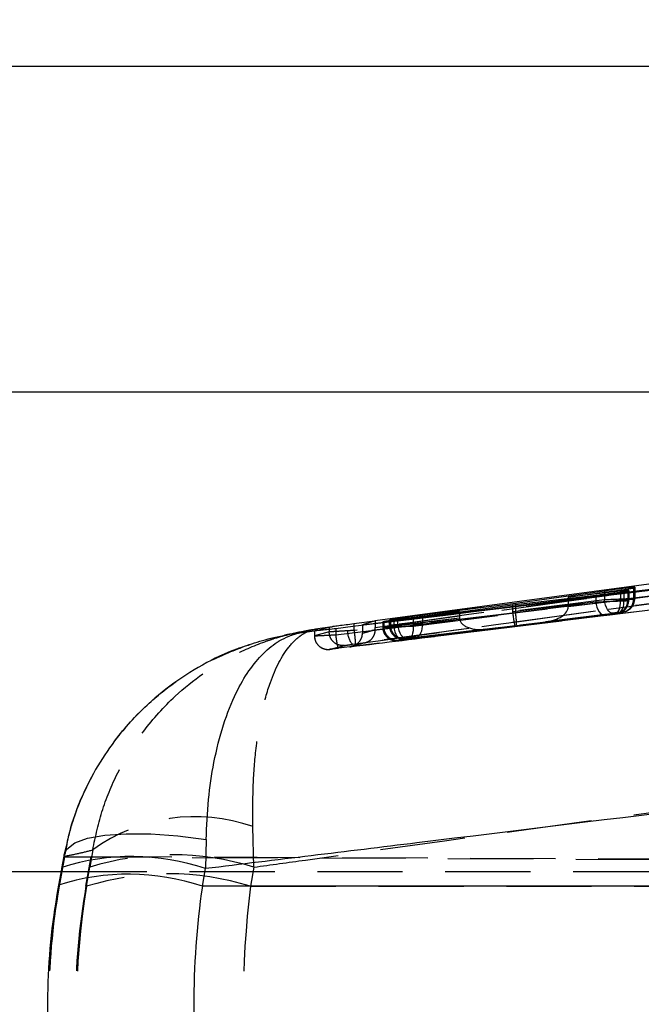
# Model space of a CAD drawing. Extents: x 34 to 402, y 18 to 253.
# Tile 12 of 25: x 202.49 to 211.75, y 125.37 to 140.04. Entities that reach past the tile are written whole.
import ezdxf

# ---------------------------------------------------------------- set-up
doc = ezdxf.new("R2010")
doc.units = 0
doc.linetypes.add('HIDDEN', pattern=[1.905, 1.27, -0.635])
doc.layers.get('0').update_dxf_attribs({"linetype": 'CONTINUOUS'})
doc.styles.add('SLDTEXTSTYLE0', font='TXT', dxfattribs={"width": 0.75})
doc.dimstyles.new('SLDDIMSTYLE0', dxfattribs={"dimtxt": 3.5, "dimasz": 3.302, "dimexe": 0, "dimexo": 0.0625, "dimgap": 0.875, "dimtad": 1, "dimdec": 0, "dimrnd": 1e-09, "dimzin": 12, "dimtxsty": 'SLDTEXTSTYLE0', "dimsah": 1, "dimcen": 0.09, "dimazin": 3, "dimtfac": 1, "dimtdec": 0, "dimtofl": 0, "dimtmove": 0, "dimatfit": 3, "dimtolj": 1, "dimtzin": 12})
doc.dimstyles.new('SLDDIMSTYLE2', dxfattribs={"dimtxt": 3.5, "dimasz": 3.302, "dimexe": 0, "dimexo": 0.0625, "dimgap": 0.875, "dimtad": 1, "dimdec": 3, "dimrnd": 1e-09, "dimzin": 12, "dimtxsty": 'SLDTEXTSTYLE0', "dimsah": 1, "dimcen": 0.09, "dimazin": 3, "dimtfac": 1, "dimtdec": 3, "dimtofl": 0, "dimtmove": 0, "dimatfit": 3, "dimtolj": 1, "dimtzin": 12})

# ---------------------------------------------------------------- blocks, each defined once
blk = doc.blocks.new('_D_2')
at = {"color": 179, "linetype": 'CONTINUOUS'}
for p, q in [((132.745, 128.468), (132.745, 162.423)), ((244.748, 126.396), (244.748, 162.423)), ((132.745, 161.423), (244.748, 161.423))]:
    blk.add_line(p, q, dxfattribs=at)
for points in [[(132.745, 161.423), (136.047, 160.915), (136.047, 161.931)], [(244.748, 161.423), (241.446, 161.931), (241.446, 160.915)]]:
    blk.add_solid(points, dxfattribs=at)
at = {"color": 179, "linetype": 'CONTINUOUS', "insert": (185.026, 165.935, 0.1), "char_height": 3.5, "attachment_point": 1, "style": 'SLDTEXTSTYLE0'}
blk.add_mtext('112', dxfattribs=at)
blk = doc.blocks.new('_D_3')
at = {"color": 179, "linetype": 'CONTINUOUS'}
for p, q in [((192.743, 139.342), (268.179, 139.342)), ((267.179, 139.342), (267.179, 111.342)), ((192.743, 111.342), (268.179, 111.342))]:
    blk.add_line(p, q, dxfattribs=at)
for points in [[(267.179, 139.342), (266.671, 136.04), (267.687, 136.04)], [(267.179, 111.342), (267.687, 114.644), (266.671, 114.644)]]:
    blk.add_solid(points, dxfattribs=at)
at = {"color": 179, "linetype": 'CONTINUOUS', "insert": (262.668, 121.855, -18.401), "char_height": 3.5, "attachment_point": 1, "rotation": 90, "style": 'SLDTEXTSTYLE0'}
blk.add_mtext('28', dxfattribs=at)
blk = doc.blocks.new('_D_4')
at = {"color": 179, "linetype": 'CONTINUOUS'}
for p, q in [((193.593, 134.492), (256.179, 134.492)), ((255.179, 134.492), (255.179, 116.192)), ((193.593, 116.192), (256.179, 116.192))]:
    blk.add_line(p, q, dxfattribs=at)
for points in [[(255.179, 134.492), (254.671, 131.19), (255.687, 131.19)], [(255.179, 116.192), (255.687, 119.494), (254.671, 119.494)]]:
    blk.add_solid(points, dxfattribs=at)
at = {"color": 179, "linetype": 'CONTINUOUS', "insert": (250.668, 119.915, -18.401), "char_height": 3.5, "attachment_point": 1, "rotation": 90, "style": 'SLDTEXTSTYLE0'}
blk.add_mtext('18,3', dxfattribs=at)

msp = doc.modelspace()

# ---------------------------------------------------------------- linework, layer by layer
at = {"color": 7, "linetype": 'CONTINUOUS'}
for p, q in [((207.59556, 131.02309), (225.93513, 133.29665)), ((223.81147, 133.24277), (207.78567, 131.07884)), ((211.63489, 131.57184), (211.65093, 131.58029)), ((209.83235, 131.3178), (211.071, 131.46318)), ((211.20024, 131.52507), (209.87522, 131.33726)), ((210.66121, 131.43182), (211.48702, 131.54791)), ((211.43884, 131.5234), (210.66121, 131.43182)), ((210.66121, 131.43182), (210.66121, 131.41508)), ((211.54646, 131.5273), (211.56198, 131.53488)), ((208.34825, 131.1201), (209.83235, 131.3178)), ((209.87522, 131.33726), (208.48747, 131.1649)), ((209.87522, 131.33726), (209.87522, 131.32284)), ((209.04093, 131.22235), (208.06207, 131.0909)), ((208.11903, 131.10835), (209.04093, 131.22235)), ((209.04093, 131.22235), (209.04093, 131.21238)), ((206.87905, 130.93323), (207.09906, 130.98681)), ((207.14379, 130.99396), (206.929, 130.96416)), ((207.09906, 130.98681), (207.09906, 130.95751)), ((207.78122, 131.07753), (207.46775, 131.03506)), ((207.78567, 131.07884), (207.59556, 131.02309)), ((207.59556, 131.02309), (207.59556, 131.01717)), ((207.91342, 131.0701), (207.89675, 131.06543)), ((208.01128, 131.09913), (207.99513, 131.09415)), ((206.7299, 130.91416), (206.95427, 130.94147)), ((205.26574, 127.82406), (205.25796, 127.39025)), ((203.1039, 127.34207), (201.70157, 127.34207)), ((203.11602, 127.40788), (203.06756, 127.14471)), ((205.20951, 127.12708), (205.25796, 127.39025)), ((228.81824, 127.12708), (205.20951, 127.12708))]:
    msp.add_line(p, q, dxfattribs=at)
at = {"color": 7, "linetype": 'HIDDEN'}
for p, q in [((226.00902, 133.19529), (207.59556, 130.91978)), ((207.2, 130.87394), (213.47821, 131.64222)), ((211.63489, 131.57184), (211.63489, 131.40658)), ((211.65093, 131.58029), (211.65093, 131.41089)), ((211.65126, 131.41094), (211.65126, 131.58033)), ((213.52052, 131.44081), (207.24112, 130.67235)), ((210.66121, 131.41508), (210.66121, 131.29576)), ((211.071, 131.46318), (211.071, 131.36293)), ((211.20024, 131.50759), (211.20024, 131.39316)), ((211.43884, 131.5234), (211.43884, 131.38256)), ((211.48702, 131.54791), (211.48702, 131.4)), ((211.54646, 131.5273), (211.54646, 131.38282)), ((211.56198, 131.53488), (211.56198, 131.38699)), ((211.56231, 131.38703), (211.56231, 131.5349)), ((211.63489, 131.40658), (211.65093, 131.41089)), ((209.35103, 131.2902), (207.78122, 131.07753)), ((209.83235, 131.21775), (211.071, 131.36293)), ((209.83235, 131.3178), (209.83235, 131.21775)), ((211.20024, 131.39316), (209.87522, 131.22596)), ((209.87522, 131.32284), (209.87522, 131.22596)), ((211.43884, 131.38256), (210.66117, 131.29144)), ((210.66121, 131.29576), (211.48702, 131.4)), ((211.54646, 131.38282), (211.56198, 131.38699)), ((211.06561, 131.22554), (207.44568, 130.73129)), ((209.04098, 131.12068), (208.06207, 130.99715)), ((208.11903, 131.01695), (209.04093, 131.125)), ((208.34825, 131.00382), (209.83399, 131.19135)), ((208.34825, 131.1201), (208.34825, 131.00382)), ((209.87676, 131.19954), (208.48747, 131.03675)), ((208.48747, 131.15391), (208.48747, 131.03675)), ((209.04093, 131.21238), (209.04093, 131.125)), ((211.21245, 131.16441), (209.86798, 131.00684)), ((209.88735, 131.0132), (211.32517, 131.19465)), ((211.41007, 131.20148), (210.32087, 131.064)), ((210.32087, 131.064), (211.34541, 131.18404)), ((211.38646, 131.18847), (211.37093, 131.1843)), ((211.39859, 131.18967), (211.41411, 131.19384)), ((211.45936, 131.20806), (211.48458, 131.2128)), ((211.4754, 131.21237), (211.45936, 131.20806)), ((211.48702, 131.21343), (211.50306, 131.21775)), ((207.2, 130.96919), (207.2, 130.87397)), ((207.46775, 131.00167), (207.46775, 130.93792)), ((207.59556, 131.01717), (207.59556, 130.91978)), ((207.78567, 131.07884), (207.78567, 130.98234)), ((207.78577, 130.9515), (207.78567, 130.98234)), ((207.89642, 131.06554), (207.89642, 130.98601)), ((207.89675, 131.06543), (207.89675, 130.98605)), ((207.91342, 130.99053), (207.89675, 130.98605)), ((207.91342, 131.0701), (207.91342, 130.99053)), ((207.9948, 131.09426), (207.9948, 131.01245)), ((207.99513, 131.09415), (207.99513, 131.01249)), ((208.01128, 131.01684), (207.99513, 131.01249)), ((208.01128, 131.09913), (208.01128, 131.01684)), ((208.06207, 131.0909), (208.06207, 130.99715)), ((208.11903, 131.10835), (208.11903, 131.01695)), ((209.86798, 131.00684), (208.27128, 130.8053)), ((208.39405, 130.83824), (209.88735, 131.0132)), ((206.87905, 130.93323), (206.87905, 130.85809)), ((207.09906, 130.91531), (206.87905, 130.85809)), ((207.09906, 130.95751), (207.09906, 130.91531)), ((207.09906, 130.9153), (207.09906, 130.91531)), ((207.2, 130.87397), (207.2, 130.87394)), ((207.46823, 130.93796), (207.46775, 130.93792)), ((207.59556, 130.91978), (207.59551, 130.89806)), ((208.187, 130.79863), (209.43151, 130.95568)), ((209.43151, 130.95568), (208.26046, 130.81843)), ((207.44568, 130.73129), (207.48594, 130.73691)), ((208.12078, 130.78754), (208.13745, 130.79202)), ((208.21916, 130.81398), (208.23532, 130.81832)), ((205.97651, 127.4109), (205.96414, 128.0153)), ((203.14979, 127.57437), (203.15216, 127.60141)), ((203.16972, 127.65028), (203.15949, 127.60184)), ((203.57567, 127.66882), (203.53331, 127.4109)), ((203.15405, 127.56656), (203.07663, 127.12708)), ((203.11541, 127.39025), (203.14979, 127.57437)), ((203.15405, 127.56656), (229.79449, 127.45021)), ((203.15405, 127.56656), (203.55339, 127.56656)), ((203.476, 127.12708), (203.55339, 127.56656)), ((239.04611, 127.41149), (203.55339, 127.56656)), ((203.11541, 127.39025), (203.06696, 127.12708)), ((229.14769, 127.34207), (203.1039, 127.34207)), ((203.11602, 127.40788), (203.11541, 127.39025)), ((203.48567, 127.12708), (203.53331, 127.4109)), ((205.97651, 127.4109), (205.92887, 127.12708)), ((203.06753, 127.14457), (203.06696, 127.12708)), ((203.06696, 127.12708), (203.07663, 127.12708)), ((203.476, 127.12708), (203.48567, 127.12708)), ((205.92887, 127.12708), (223.35956, 127.12708))]:
    msp.add_line(p, q, dxfattribs=at)
at = {"color": 8, "linetype": 'CONTINUOUS'}
for p, q in [((211.20024, 131.52507), (211.20024, 131.50759)), ((208.48747, 131.1649), (208.48747, 131.15391)), ((207.46775, 131.03506), (207.46775, 131.00167))]:
    msp.add_line(p, q, dxfattribs=at)
at = {"color": 7, "linetype": 'HIDDEN', "flags": 128}
for points in [[(211.071, 131.36293), (211.07661, 131.32221), (211.08694, 131.28322), (211.10154, 131.2476), (211.11981, 131.21685), (211.14096, 131.19227), (211.16411, 131.1749), (211.18828, 131.16548), (211.21245, 131.16441)], [(211.32517, 131.19465), (211.30459, 131.19652), (211.28386, 131.20649), (211.26382, 131.22414), (211.24532, 131.24875), (211.22911, 131.27931), (211.21585, 131.31455), (211.20609, 131.35303), (211.20024, 131.39316)], [(211.34541, 131.18404), (211.36655, 131.19034), (211.38612, 131.20331), (211.40343, 131.22252), (211.41787, 131.24729), (211.42896, 131.27677), (211.43629, 131.30992), (211.43963, 131.3456), (211.43884, 131.38256)], [(211.41007, 131.20148), (211.42847, 131.20711), (211.44534, 131.21963), (211.46008, 131.23861), (211.47217, 131.26336), (211.48117, 131.293), (211.48675, 131.32647), (211.48873, 131.36256), (211.48702, 131.4)], [(208.06207, 130.99715), (208.06792, 130.95702), (208.07768, 130.91854), (208.09094, 130.8833), (208.10715, 130.85274), (208.12566, 130.82813), (208.14569, 130.81047), (208.16642, 130.80051), (208.187, 130.79863)], [(208.11903, 131.01695), (208.12464, 130.97624), (208.13496, 130.93724), (208.14957, 130.90162), (208.16783, 130.87087), (208.18898, 130.84629), (208.21213, 130.82893), (208.2363, 130.81951), (208.26046, 130.81843)], [(208.34825, 131.00382), (208.34995, 130.96638), (208.34798, 130.93029), (208.34239, 130.89682), (208.33339, 130.86718), (208.3213, 130.84243), (208.30656, 130.82345), (208.28968, 130.81092), (208.27128, 130.8053)], [(208.39405, 130.83824), (208.41519, 130.84453), (208.43475, 130.8575), (208.45206, 130.87671), (208.46651, 130.90148), (208.47759, 130.93096), (208.48493, 130.96411), (208.48826, 130.99979), (208.48747, 131.03675)], [(208.0398, 130.79434), (208.07861, 130.78689), (208.12078, 130.78754)], [(208.1381, 130.8208), (208.17699, 130.81333), (208.21916, 130.81398)]]:
    msp.add_lwpolyline(points, dxfattribs=at)
at = {"color": 8, "linetype": 'CONTINUOUS', "flags": 128}
msp.add_lwpolyline([(203.15216, 127.60141), (203.18994, 127.68214), (203.30795, 127.77226), (203.49982, 127.84168), (203.75903, 127.88804), (204.07678, 127.90977), (204.44229, 127.90612), (204.84315, 127.87722), (205.26574, 127.82406)], dxfattribs=at)
at = {"color": 7, "linetype": 'HIDDEN'}
for centre, radius, start, end in [((211.45116, 131.41067), 0.19977, 276.971221, 0.064453), ((211.34669, 131.38259), 0.19977, 276.971221, 0.064586), ((211.36221, 131.38676), 0.19977, 276.97087, 0.064804), ((211.4351, 131.40636), 0.19979, 284.340582, 0.063111), ((208.0968, 130.9861), 0.20006, 180.012846, 253.444984), ((208.1134, 130.99055), 0.19999, 180.004978, 276.906229), ((208.1952, 131.01255), 0.20007, 180.016493, 253.415951), ((208.21127, 131.01685), 0.19999, 180.004367, 276.906974), ((207.08202, 130.85809), 0.20297, 179.998257, 276.95305), ((207.65738, 130.92115), 0.28437, 177.742703, 221.886464), ((205.09971, 125.56856), 2.59496, 70.541735, 125.966289), ((204.75491, 123.49219), 4.10471, 72.6859, 107.3141), ((204.70727, 123.20836), 4.10471, 72.685917, 107.314083)]:
    msp.add_arc(centre, radius, start, end, dxfattribs=at)
at = {"color": 8, "linetype": 'CONTINUOUS'}
for centre, radius, start, end in [((204.16011, 124.13337), 3.43694, 71.371707, 107.685134), ((204.11187, 123.87228), 3.4349, 71.363946, 107.700193)]:
    msp.add_arc(centre, radius, start, end, dxfattribs=at)
at = {"color": 7, "linetype": 'HIDDEN'}
for centre, major_axis, ratio, start_param, end_param in [((211.35126, 131.39872), (0.3, 0.01222), 0.0022917, 6.23614327, 8.38142989), ((210.29662, 131.26252), (0.36377, 0.04427), 0.54575201, 4.71265153, 6.20648361), ((210.4848, 131.28627), (0.03428, 0.19919), 0.86875263, 4.88646971, 4.90793396), ((211.24679, 131.37064), (0.3, 0.01222), 0.0022917, 4.08625304, 6.23614327), ((211.26231, 131.37482), (0.3, 0.01222), 0.0022917, 6.23614327, 7.22477959), ((211.33522, 131.39441), (0.3, 0.01222), 0.0022917, 5.24285518, 6.23614327), ((209.22997, 131.13342), (0.05935, 0.19339), 0.92806244, 1.89017083, 1.91166751), ((209.40726, 131.1542), (0.36551, 0.04448), 0.54316598, 3.08668123, 4.71264895), ((210.02076, 131.2261), (0.05666, 0.19411), 0.92573329, 1.87622561, 2.00841299), ((209.84373, 131.20535), (-0.02416, 0.19854), 0.05692291, 1.6344717, 3.14975536), ((210.05187, 131.23554), (0.03491, 0.19911), 0.86968334, 1.76970436, 1.9018398), ((209.8631, 131.21172), (-0.02416, 0.19854), 0.06058842, 3.14975743, 4.64359145), ((211.27104, 131.17212), (0.1, 0.01222), 0.00678522, 4.08551732, 6.23540755), ((211.37551, 131.2002), (0.1, 0.01222), 0.00678522, 6.23540755, 8.38069417), ((211.28657, 131.1763), (0.1, 0.01222), 0.00678522, 6.23540755, 7.22404386), ((211.35947, 131.19589), (0.1, 0.01222), 0.00678522, 5.24211946, 6.23540755), ((208.19642, 130.99823), (0.3, 0.01222), 0.0022917, 3.09455062, 5.24297232), ((208.21309, 131.00271), (0.3, 0.01222), 0.0022917, 2.09822866, 3.09455062), ((208.2948, 131.02467), (0.3, 0.01222), 0.0022917, 3.09455062, 4.08632318), ((208.31095, 131.02901), (0.3, 0.01222), 0.0022917, 0.94161476, 3.09455062), ((208.33521, 130.83049), (0.1, 0.01222), 0.00678522, 0.94087904, 3.0938149), ((208.22067, 130.79971), (0.1, 0.01222), 0.00678522, 3.0938149, 4.18697736), ((208.23734, 130.80419), (0.1, 0.01222), 0.00678522, 2.09749294, 3.0938149), ((208.22067, 130.79971), (0.1, 0.01222), 0.00678522, 4.18697736, 5.2422366), ((208.31905, 130.82615), (0.1, 0.01222), 0.00678522, 3.0938149, 4.08558745), ((213.53199, 125.34207), (10.62647, 0), 0.967342, 2.96705973, 3.12293709), ((213.1908, 125.34207), (0, 10.27943), 0.99910239, 1.3962634, 1.57079633), ((213.23232, 125.34207), (0, 10.27943), 0.96279699, 1.3962634, 1.74532925), ((213.58604, 125.34207), (0, 10.27943), 0.99869383, 1.3962634, 1.57079633), ((213.23232, 125.34207), (0, 10.27943), 0.72145171, 1.3962634, 1.74532925)]:
    msp.add_ellipse(centre, major_axis=major_axis, ratio=ratio, start_param=start_param, end_param=end_param, dxfattribs=at)
at = {"color": 7, "linetype": 'CONTINUOUS'}
msp.add_ellipse((213.53199, 125.34207), major_axis=(0, 10.27943), ratio=0.8221142, start_param=1.3962634, end_param=1.74532925, dxfattribs=at)
for points, knots in [([(207.2, 130.96919), (209.87739, 131.29387), (216.15441, 132.05507), (222.4314, 132.81761), (226.03101, 133.25491)], [0, 0, 0, 0, 0.42653817, 1, 1, 1, 1]), ([(211.65093, 131.58029), (211.64924, 131.58069), (211.64586, 131.5815), (211.59921, 131.57698), (211.52746, 131.56871), (211.43517, 131.55716), (211.33337, 131.54372), (211.25303, 131.53263), (211.21167, 131.52671), (211.20024, 131.52507)], [0, 0, 0, 0, 0.15515832, 0.31031202, 0.46575795, 0.62231816, 0.78026526, 0.93927261, 1, 1, 1, 1]), ([(211.48702, 131.54791), (211.51434, 131.55186), (211.56899, 131.55977), (211.62114, 131.56826), (211.63041, 131.57068), (211.63489, 131.57184)], [0, 0, 0, 0, 0.34101352, 0.68211081, 1, 1, 1, 1]), ([(211.071, 131.46318), (211.10045, 131.46664), (211.15935, 131.47357), (211.26286, 131.48651), (211.36324, 131.49958), (211.451, 131.5116), (211.51489, 131.52105), (211.54182, 131.52576), (211.54552, 131.52699), (211.54646, 131.5273)], [0, 0, 0, 0, 0.15771143, 0.31539375, 0.47373135, 0.63228003, 0.79023285, 0.94703227, 1, 1, 1, 1]), ([(211.56198, 131.53488), (211.56022, 131.53522), (211.55669, 131.53592), (211.51173, 131.5317), (211.46278, 131.52613), (211.43884, 131.5234)], [0, 0, 0, 0, 0.33814455, 0.67627504, 1, 1, 1, 1]), ([(207.89675, 131.06543), (207.89844, 131.0654), (207.90184, 131.06535), (207.94862, 131.07057), (208.02058, 131.07907), (208.11311, 131.09034), (208.21507, 131.10302), (208.29546, 131.11325), (208.3368, 131.11861), (208.34825, 131.1201)], [0, 0, 0, 0, 0.15523138, 0.31044858, 0.46606977, 0.62275623, 0.78060212, 0.93921093, 1, 1, 1, 1]), ([(208.48747, 131.1649), (208.45804, 131.16112), (208.39918, 131.15357), (208.29559, 131.13975), (208.19504, 131.12605), (208.1071, 131.11377), (208.04308, 131.1045), (208.01597, 131.10023), (208.01224, 131.09936), (208.01128, 131.09913)], [0, 0, 0, 0, 0.15775151, 0.31547404, 0.47387528, 0.632357, 0.79000806, 0.94630801, 1, 1, 1, 1]), ([(206.95427, 130.94147), (206.96478, 130.94267), (207.00133, 130.94684), (207.08272, 130.95541), (207.16105, 130.96462), (207.2, 130.96919)], [0, 0, 0, 0, 0.1686237, 0.58662163, 1, 1, 1, 1]), ([(207.09906, 130.98681), (207.10425, 130.98776), (207.11147, 130.98909), (207.13667, 130.99289), (207.14379, 130.99396)], [0, 0, 0, 0, 0.71772938, 1, 1, 1, 1]), ([(207.46775, 131.03506), (207.42789, 131.02976), (207.34817, 131.01915), (207.23978, 131.00638), (207.17509, 130.99852), (207.14926, 130.99476), (207.14379, 130.99396)], [0, 0, 0, 0, 0.306357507, 0.612766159, 0.918002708, 1, 1, 1, 1]), ([(208.06207, 131.0909), (208.03472, 131.08726), (207.98003, 131.07996), (207.92738, 131.07259), (207.91798, 131.07092), (207.91342, 131.0701)], [0, 0, 0, 0, 0.33943617, 0.67895, 1, 1, 1, 1]), ([(207.99513, 131.09415), (207.99689, 131.09411), (208.00042, 131.09403), (208.04552, 131.09922), (208.0948, 131.10534), (208.11903, 131.10835)], [0, 0, 0, 0, 0.3370009, 0.67397166, 1, 1, 1, 1]), ([(205.26574, 127.82406), (205.27465, 128.02457), (205.29249, 128.42564), (205.37997, 129.0037), (205.51701, 129.54456), (205.6972, 129.99854), (205.90047, 130.34795), (206.11636, 130.60767), (206.274, 130.7314), (206.40353, 130.80932), (206.48051, 130.848), (206.5773, 130.8819), (206.63644, 130.89741), (206.67267, 130.90502), (206.69488, 130.90898), (206.70847, 130.91115), (206.71706, 130.91242), (206.72178, 130.91308), (206.72582, 130.91363), (206.72802, 130.91392), (206.7299, 130.91416)], [0, 0, 0, 0, 0.11676211, 0.2335535, 0.36640167, 0.49930044, 0.61076604, 0.72224884, 0.83509222, 0.83526463, 0.90031823, 0.93929161, 0.96294087, 0.97735772, 0.98616193, 0.99154134, 0.99482963, 0.99718285, 0.99759806, 1, 1, 1, 1]), ([(205.90681, 130.72766), (205.90686, 130.72768), (205.90723, 130.72783), (206.01434, 130.76012), (206.18406, 130.81396), (206.39724, 130.86055), (206.52654, 130.88447), (206.60554, 130.8971), (206.65385, 130.90415), (206.68339, 130.90819), (206.70204, 130.91065), (206.7123, 130.91196), (206.72106, 130.91307), (206.72583, 130.91366), (206.7299, 130.91416)], [0, 0, 0, 0, 0.000171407, 0.001424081, 0.395724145, 0.631962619, 0.775321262, 0.862721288, 0.916094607, 0.948712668, 0.968648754, 0.98292323, 0.985440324, 1, 1, 1, 1]), ([(206.50612, 130.88246), (206.49995, 130.88079), (206.48926, 130.87789), (206.45106, 130.87067), (206.43492, 130.86762)], [0, 0, 0, 0, 0.577498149, 1, 1, 1, 1]), ([(206.50639, 130.8815), (206.51464, 130.88385), (206.57384, 130.90075), (206.66569, 130.91922), (206.76832, 130.93908), (206.83098, 130.94958), (206.8692, 130.95556), (206.89253, 130.95902), (206.90642, 130.96102), (206.91377, 130.96205), (206.92061, 130.96301), (206.92512, 130.96363), (206.929, 130.96416)], [0, 0, 0, 0, 0.05963212, 0.42811619, 0.65163616, 0.78766778, 0.87054972, 0.92107241, 0.95187564, 0.96833908, 0.97273579, 1, 1, 1, 1]), ([(206.929, 130.96416), (206.89702, 130.95522), (206.83233, 130.93712), (206.76429, 130.92187), (206.7299, 130.91416)], [0, 0, 0, 0, 0.49438919, 1, 1, 1, 1]), ([(206.95427, 130.94147), (206.94411, 130.94029), (206.91112, 130.93645), (206.88135, 130.93314), (206.87971, 130.9332), (206.87905, 130.93322)], [0, 0, 0, 0, 0.2104115, 0.68352744, 1, 1, 1, 1]), ([(205.91583, 130.72169), (205.85446, 130.70376), (205.61016, 130.63238), (205.20668, 130.43169), (204.71871, 130.1224), (204.29395, 129.75526), (203.93629, 129.35303), (203.64358, 128.92747), (203.40304, 128.45405), (203.24157, 128.02549), (203.18783, 127.74481), (203.16972, 127.65028)], [0, 0, 0, 0, 0.0457569, 0.18214006, 0.31871049, 0.45397737, 0.57394942, 0.69168044, 0.80821136, 0.93540378, 1, 1, 1, 1]), ([(226.23805, 129.98074), (220.29492, 129.23972), (213.30249, 128.36787), (206.30763, 127.51781), (205.25796, 127.39025)], [0, 0, 0, 0, 0.84993797, 1, 1, 1, 1]), ([(203.15264, 127.60158), (203.14438, 127.55878), (203.12827, 127.47527), (203.11234, 127.38805), (203.10459, 127.34554)], [0, 0, 0, 0, 0.51264173, 1, 1, 1, 1]), ([(203.06756, 127.14471), (203.04205, 126.99463), (202.97235, 126.5845), (202.90856, 125.90445), (202.89563, 125.10967), (202.94256, 124.31735), (203.02593, 123.79848), (203.06756, 123.53944)], [0, 0, 0, 0, 0.12647325, 0.34562391, 0.56390277, 0.78228106, 1, 1, 1, 1])]:
    msp.add_open_spline(points, degree=3, knots=knots, dxfattribs=at)
at = {"color": 7, "linetype": 'HIDDEN'}
for points, knots in [([(207.40916, 130.69448), (207.92626, 130.75801), (214.12958, 131.52015), (220.33207, 132.28918), (226.01753, 132.99411)], [0, 0, 0, 0, 0.08335827, 1, 1, 1, 1]), ([(222.61827, 132.97889), (219.80437, 132.60668), (214.75273, 131.93846), (209.70447, 131.2451), (207.46823, 130.93796)], [0, 0, 0, 0, 0.55702581, 1, 1, 1, 1]), ([(207.48594, 130.73691), (209.7218, 131.044), (214.76933, 131.73728), (219.82023, 132.40565), (222.63377, 132.77797)], [0, 0, 0, 0, 0.4429611, 1, 1, 1, 1]), ([(222.41338, 132.75675), (221.69338, 132.66116), (218.08658, 132.18233), (214.48159, 131.69093), (211.59624, 131.29762)], [0, 0, 0, 0, 0.199623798, 1, 1, 1, 1]), ([(207.78567, 130.98234), (210.44683, 131.34652), (213.40437, 131.75126), (216.36255, 132.15127), (216.659, 132.19136)], [0, 0, 0, 0, 0.8997882, 1, 1, 1, 1]), ([(216.69681, 131.99033), (216.56286, 131.97222), (215.89314, 131.88165), (212.86701, 131.47194), (209.97541, 131.07586), (207.61947, 130.75315)], [0, 0, 0, 0, 0.04426206, 0.22131043, 1, 1, 1, 1]), ([(216.69681, 131.99033), (215.99076, 131.89554), (214.11298, 131.64344), (212.23652, 131.38611), (211.06561, 131.22554)], [0, 0, 0, 0, 0.37600028, 1, 1, 1, 1]), ([(203.57567, 127.66882), (203.6194, 127.87212), (203.70805, 128.28424), (203.96564, 128.88321), (204.325, 129.45754), (204.88006, 130.06984), (205.5155, 130.51391), (206.03772, 130.73717), (206.31725, 130.83132), (206.42949, 130.86109), (206.50639, 130.8815)], [0, 0, 0, 0, 0.12900091, 0.26149891, 0.4096941, 0.56248008, 0.79985078, 0.92107421, 0.94592584, 1, 1, 1, 1]), ([(205.96414, 128.0153), (205.9627, 128.2145), (205.9598, 128.61294), (206.00356, 129.1839), (206.08786, 129.71469), (206.24176, 130.26907), (206.44006, 130.64758), (206.61578, 130.82118), (206.71486, 130.88995), (206.77452, 130.92195), (206.83445, 130.94396), (206.87117, 130.95386), (206.89367, 130.95863), (206.90743, 130.96106), (206.91584, 130.96238), (206.92084, 130.96309), (206.92349, 130.96345), (206.92596, 130.96378), (206.92759, 130.96399), (206.929, 130.96416)], [0, 0, 0, 0, 0.11909186, 0.23821703, 0.37526866, 0.5123779, 0.729002, 0.83938603, 0.86169558, 0.91631257, 0.94912874, 0.96902523, 0.98112838, 0.98849972, 0.99299118, 0.9957284, 0.99718109, 0.99757261, 1, 1, 1, 1]), ([(206.87905, 130.85809), (206.87905, 130.85809), (206.87668, 130.85839), (206.88761, 130.85807), (206.94026, 130.86088), (207.02573, 130.86504), (207.11803, 130.86978), (207.17819, 130.8728), (207.19976, 130.87394), (207.19978, 130.87394)], [0, 0, 0, 0, 0.00011516, 0.21940981, 0.43868453, 0.65818327, 0.87859627, 0.99988468, 1, 1, 1, 1]), ([(206.88004, 130.85804), (206.88156, 130.83612), (206.88463, 130.79187), (206.91585, 130.73618), (206.95521, 130.6968), (206.99433, 130.67282), (207.02048, 130.66489), (207.03205, 130.66139)], [0, 0, 0, 0, 0.24384164, 0.49237377, 0.69419679, 0.86476338, 1, 1, 1, 1]), ([(207.37323, 130.93235), (207.33529, 130.93009), (207.25935, 130.92555), (207.17026, 130.92008), (207.11287, 130.91642), (207.10341, 130.91565), (207.09906, 130.9153)], [0, 0, 0, 0, 0.25989965, 0.52019156, 0.77963892, 1, 1, 1, 1]), ([(207.32971, 130.71423), (207.31487, 130.71311), (207.29063, 130.71128), (207.24412, 130.71878), (207.19229, 130.73984), (207.14082, 130.78609), (207.10581, 130.84682), (207.10131, 130.89248), (207.09906, 130.9153)], [0, 0, 0, 0, 0.12881178, 0.21047662, 0.40786441, 0.60524971, 0.80262386, 1, 1, 1, 1]), ([(207.19978, 130.87394), (207.1998, 130.87394), (207.19987, 130.87395), (207.19994, 130.87396), (207.2, 130.87397)], [0, 0, 0, 0, 0.27846199, 1, 1, 1, 1]), ([(207.24112, 130.67235), (207.24001, 130.67273), (207.23853, 130.67325), (207.23428, 130.68073), (207.22785, 130.6997), (207.21792, 130.74561), (207.20713, 130.80583), (207.20237, 130.85124), (207.2, 130.87394)], [0, 0, 0, 0, 0.11173931, 0.15009689, 0.36267604, 0.57525276, 0.78760846, 1, 1, 1, 1]), ([(207.46775, 130.93792), (207.46773, 130.93792), (207.43615, 130.93595), (207.40468, 130.93415), (207.37323, 130.93235)], [0, 0, 0, 0, 0.00062917, 1, 1, 1, 1]), ([(207.40916, 130.69448), (207.40987, 130.69458), (207.41825, 130.69568), (207.45541, 130.70286), (207.51146, 130.72881), (207.56191, 130.78293), (207.58997, 130.83976), (207.59366, 130.87859), (207.59551, 130.89806)], [0, 0, 0, 0, 0.0080526, 0.0945924, 0.42334592, 0.67004583, 0.83448383, 1, 1, 1, 1]), ([(207.46823, 130.93796), (207.47124, 130.91532), (207.47728, 130.87004), (207.48392, 130.80901), (207.48859, 130.75248), (207.48692, 130.7427), (207.48594, 130.73691)], [0, 0, 0, 0, 0.21703454, 0.43406957, 0.66509161, 1, 1, 1, 1]), ([(207.59551, 130.89806), (207.59553, 130.89807), (207.62757, 130.90608), (207.69048, 130.92294), (207.75382, 130.94159), (207.78574, 130.95149), (207.78577, 130.9515)], [0, 0, 0, 0, 0.00026125, 0.49935684, 0.9994741, 1, 1, 1, 1]), ([(207.61947, 130.75315), (207.62011, 130.75323), (207.6261, 130.75403), (207.65918, 130.7602), (207.70981, 130.78401), (207.75615, 130.83748), (207.7813, 130.89359), (207.78428, 130.93215), (207.78577, 130.9515)], [0, 0, 0, 0, 0.00799636, 0.07506143, 0.41797037, 0.67128379, 0.8350482, 1, 1, 1, 1]), ([(203.14979, 127.57437), (203.19604, 127.77681), (203.28979, 128.1871), (203.55746, 128.78337), (203.92751, 129.35503), (204.37735, 129.83998), (204.8657, 130.22438), (205.36478, 130.52192), (205.72595, 130.65901), (205.90681, 130.72766)], [0, 0, 0, 0, 0.13800526, 0.27969524, 0.43645838, 0.59795053, 0.73021202, 0.8648975, 1, 1, 1, 1]), ([(207.10659, 130.65661), (207.11253, 130.65797), (207.14219, 130.66481), (207.21649, 130.68266), (207.28499, 130.70176), (207.32971, 130.71423)], [0, 0, 0, 0, 0.0798654, 0.39932669, 1, 1, 1, 1]), ([(207.32971, 130.71423), (207.33155, 130.71458), (207.33555, 130.71534), (207.35994, 130.71902), (207.39762, 130.7245), (207.42966, 130.72903), (207.44568, 130.73129)], [0, 0, 0, 0, 0.22127316, 0.480039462, 0.74007524, 1, 1, 1, 1]), ([(207.61947, 130.75315), (207.58428, 130.74251), (207.51411, 130.7213), (207.44407, 130.7034), (207.40916, 130.69448)], [0, 0, 0, 0, 0.50150219, 1, 1, 1, 1]), ([(208.03951, 130.79508), (208.04369, 130.79361), (208.05703, 130.78891), (208.07801, 130.78646), (208.09775, 130.7858), (208.10878, 130.78633), (208.11386, 130.7867), (208.1188, 130.78714), (208.12797, 130.78807), (208.14392, 130.78984), (208.1637, 130.79218), (208.17061, 130.793)], [0, 0, 0, 0, 0.07783043, 0.24880433, 0.36999361, 0.42384577, 0.45922642, 0.50360317, 0.60405504, 0.86166843, 1, 1, 1, 1]), ([(207.03205, 130.66139), (207.03264, 130.66118), (207.04275, 130.65764), (207.06082, 130.65584), (207.08134, 130.6548), (207.09312, 130.65531), (207.09823, 130.65567), (207.10207, 130.656), (207.10911, 130.65669), (207.11612, 130.65745), (207.12968, 130.65904), (207.13335, 130.65947)], [0, 0, 0, 0, 0.01266895, 0.217847, 0.36510572, 0.43045242, 0.4708085, 0.51443209, 0.59430514, 0.89009279, 1, 1, 1, 1]), ([(207.13336, 130.65946), (207.12529, 130.65854), (207.10862, 130.65662), (207.10728, 130.65661), (207.10659, 130.65661)], [0, 0, 0, 0, 0.4840081, 1, 1, 1, 1]), ([(207.24112, 130.67235), (207.23231, 130.67128), (207.20705, 130.6682), (207.16956, 130.66371), (207.14146, 130.66037), (207.1338, 130.65951), (207.13336, 130.65946)], [0, 0, 0, 0, 0.20650527, 0.59247962, 0.9763835, 1, 1, 1, 1]), ([(205.97651, 127.4109), (206.23283, 127.44677), (212.01643, 128.25593), (217.80534, 129.02963), (223.33769, 129.76904)], [0, 0, 0, 0, 0.04431824, 1, 1, 1, 1]), ([(203.14979, 127.57437), (203.22052, 127.58781), (203.36166, 127.61464), (203.50444, 127.65078), (203.57567, 127.66882)], [0, 0, 0, 0, 0.50111326, 1, 1, 1, 1])]:
    msp.add_open_spline(points, degree=3, knots=knots, dxfattribs=at)

# ---------------------------------------------------------------- dimensions: what is measured, and where the dimension line sits
at = {"color": 179, "linetype": 'CONTINUOUS'}
dim = msp.add_linear_dim(base=(244.74829, 161.42336), p1=(132.74522, 127.4678), p2=(244.74829, 125.39623), dimstyle='SLDDIMSTYLE0', dxfattribs=at)
dim.commit()
dim.dimension.update_dxf_attribs({"geometry": '_D_2', "text_midpoint": (190.32733, 161.42336), "dimtype": 160})
for base, p1, p2, picture, middle in [((267.17949, 111.34207), (191.74273, 139.34207), (191.74273, 111.34207), '_D_3', (267.17949, 125.86295)), ((255.17949, 116.19207), (192.59273, 134.49207), (192.59273, 116.19207), '_D_4', (255.17949, 125.86295))]:
    dim = msp.add_linear_dim(base=base, p1=p1, p2=p2, angle=90, dimstyle='SLDDIMSTYLE2', dxfattribs=at)
    dim.commit()
    dim.dimension.update_dxf_attribs({"geometry": picture, "text_midpoint": middle, "dimtype": 160})

doc.saveas('drawing.dxf')
